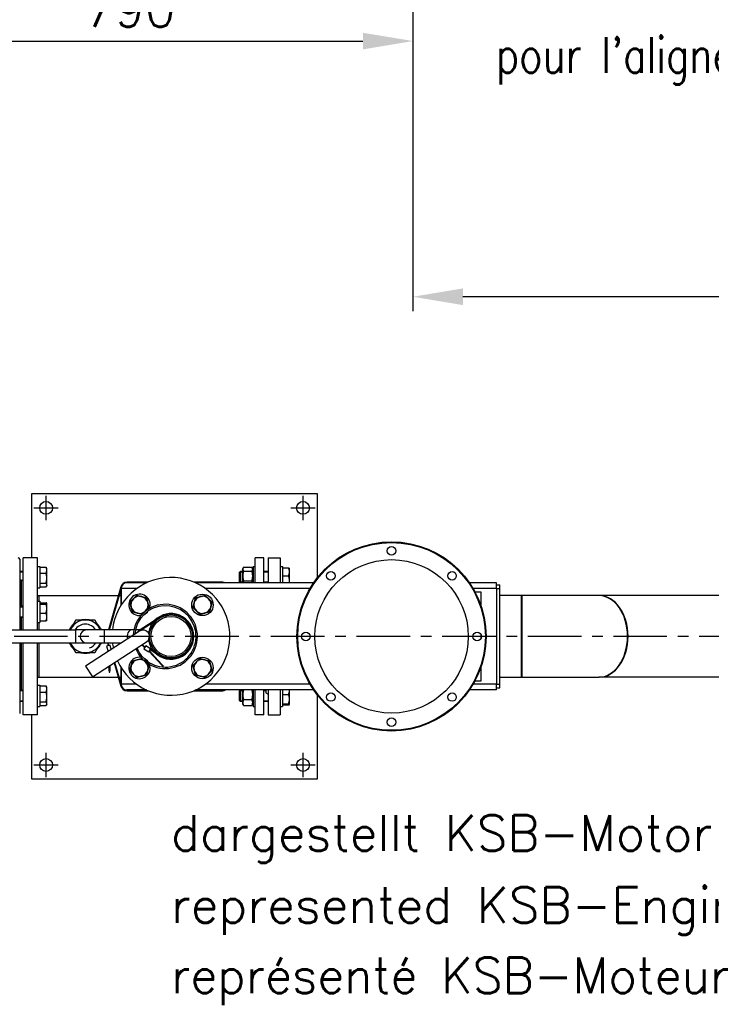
# Model space of a CAD drawing. Header units: millimetres. Extents: x 0 to 8400, y 0 to 5940.
# Tile 24 of 50: x 3476 to 4445, y 1850 to 3229. Entities that reach past the tile are written whole.
import ezdxf

# ---------------------------------------------------------------- set-up
doc = ezdxf.new("R2010")
doc.units = ezdxf.units.MM
doc.header["$LTSCALE"] = 20
doc.linetypes.add('MITTE', pattern=[2, 1.25, -0.25, 0.25, -0.25])
doc.layers.get('DEFPOINTS').update_dxf_attribs({"linetype": 'CONTINUOUS'})
for name, color, linetype in [('02-LINIE-035', 2, 'CONTINUOUS'), ('05-ACHSE', 1, 'MITTE'), ('06-MASSE1', 1, 'CONTINUOUS'), ('10-TEXT-025', 1, 'CONTINUOUS')]:
    doc.layers.add(name, color=color, linetype=linetype)
doc.styles.add('ACA_NORM', font='ROMANS.SHX')
doc.dimstyles.new('1-20', dxfattribs={"dimscale": 20, "dimtxt": 2.5, "dimasz": 3.5, "dimexe": 1, "dimexo": 0, "dimgap": 1, "dimtad": 1, "dimdec": 0, "dimzin": 0, "dimdsep": 46, "dimtxsty": 'ACA_NORM', "dimcen": 0, "dimadec": 0, "dimazin": 0, "dimtfac": 2.4, "dimtdec": 0, "dimtmove": 0, "dimatfit": 3, "dimfxl": 1, "dimtolj": 1, "dimtzin": 0, "dimarcsym": 0})

# ---------------------------------------------------------------- blocks, each defined once
blk = doc.blocks.new('*D11')
at = {"layer": '06-MASSE1', "color": 0, "lineweight": -2}
for p, q in [((4027, 3705.7), (4027, 2820.8)), ((5823, 3605.8), (5823, 2820.8)), ((5753, 2840.8), (4097, 2840.8))]:
    blk.add_line(p, q, dxfattribs=at)
at = {"layer": '06-MASSE1', "color": 0}
for points in [[(4097, 2852.5), (4097, 2829.1), (4027, 2840.8)], [(5753, 2852.5), (5753, 2829.1), (5823, 2840.8)]]:
    blk.add_solid(points, dxfattribs=at)
at = {"layer": 'DEFPOINTS', "color": 0}
for p in [(4027, 3705.7), (5823, 3605.8), (4027, 2840.8)]:
    blk.add_point(p, dxfattribs=at)
at = {"layer": '06-MASSE1', "color": 0, "insert": (4925, 2885.8), "char_height": 50, "attachment_point": 5, "style": 'ACA_NORM'}
blk.add_mtext('\\A1;1800', dxfattribs=at)
blk = doc.blocks.new('*D12')
at = {"layer": '06-MASSE1', "color": 0, "lineweight": -2}
for p, q in [((4027, 3705.7), (4027, 3178.9)), ((3233.3, 3487.7), (3233.3, 3178.9)), ((3303.3, 3198.9), (3957, 3198.9))]:
    blk.add_line(p, q, dxfattribs=at)
at = {"layer": '06-MASSE1', "color": 0}
for points in [[(3303.3, 3210.5), (3303.3, 3187.2), (3233.3, 3198.9)], [(3957, 3210.5), (3957, 3187.2), (4027, 3198.9)]]:
    blk.add_solid(points, dxfattribs=at)
at = {"layer": 'DEFPOINTS', "color": 0}
for p in [(4027, 3705.7), (3233.3, 3487.7), (4027, 3198.9)]:
    blk.add_point(p, dxfattribs=at)
at = {"layer": '06-MASSE1', "color": 0, "insert": (3630.1, 3243.9), "char_height": 50, "attachment_point": 5, "style": 'ACA_NORM'}
blk.add_mtext('\\A1;790', dxfattribs=at)

msp = doc.modelspace()

# ---------------------------------------------------------------- linework, layer by layer
at = {"layer": '02-LINIE-035'}
for p, q in [((3493, 2475.1), (3493, 2565.1)), ((3493, 2565.1), (3893, 2565.1)), ((3893, 2565.1), (3893, 2447.2)), ((3476, 2473.1), (3476, 2374.1)), ((3481, 2374.1), (3481, 2475.1)), ((3501, 2475.1), (3481, 2475.1)), ((3501, 2374.1), (3501, 2475.1)), ((3806, 2440.1), (3806, 2475.1)), ((3818, 2475.1), (3806, 2475.1)), ((3818, 2440.1), (3818, 2475.1)), ((3824, 2475.1), (3824, 2440.1)), ((3824, 2475.1), (3841, 2475.1)), ((3841, 2475.1), (3841, 2440.1)), ((3481, 2456.2), (3476, 2456.2)), ((3481, 2455), (3476, 2455)), ((3501, 2463.2), (3504, 2463.2)), ((3504, 2463.2), (3504, 2433.2)), ((3504.8, 2459.5), (3504, 2459.5)), ((3504.8, 2462), (3512.9, 2462)), ((3504.8, 2453.5), (3504.8, 2462)), ((3514, 2460.2), (3513.4, 2461.2)), ((3514, 2457.8), (3514, 2460.2)), ((3514, 2446.7), (3514, 2457.8)), ((3784, 2455), (3785.2, 2456.2)), ((3784, 2441.5), (3784, 2455)), ((3788.2, 2455), (3784, 2455)), ((3785.2, 2456.2), (3785.2, 2440.2)), ((3788.2, 2456.2), (3785.2, 2456.2)), ((3788.2, 2459.5), (3789.2, 2461.2)), ((3788.2, 2459.5), (3788.2, 2440.1)), ((3789.7, 2462), (3801.4, 2462)), ((3789.7, 2456.7), (3801.4, 2456.7)), ((3803, 2459.5), (3801.9, 2461.2)), ((3803, 2463.2), (3803, 2440.1)), ((3803, 2463.2), (3806, 2463.2)), ((3824, 2456.2), (3818, 2456.2)), ((3824, 2455), (3818, 2455)), ((3841, 2463.2), (3844, 2463.2)), ((3844, 2463.2), (3844, 2440.1)), ((3844.8, 2459.5), (3844, 2459.5)), ((3844.8, 2450), (3844.8, 2461)), ((3844.8, 2461), (3852.9, 2461)), ((3854, 2460.2), (3853.9, 2460.3)), ((3854, 2455.5), (3854, 2460.2)), ((3854, 2443.6), (3854, 2455.5)), ((3478, 2444.1), (3476, 2444.1)), ((3478, 2444.1), (3478, 2407.5)), ((3478, 2444.1), (3481, 2444.1)), ((3478, 2407.5), (3478, 2444.1)), ((3504.8, 2439.8), (3504.8, 2453.5)), ((3504.8, 2453.5), (3512.9, 2453.5)), ((3514, 2437.2), (3514, 2446.7)), ((3655.9, 2441.1), (3626.4, 2441.1)), ((3760.4, 2441.1), (3720.1, 2441.1)), ((3784, 2441.5), (3785.2, 2440.2)), ((3784, 2441.4), (3788.2, 2441.4)), ((3789.7, 2442.9), (3801.4, 2442.9)), ((3818, 2441.4), (3824, 2441.4)), ((3844.8, 2440.1), (3844.8, 2450)), ((3844.8, 2450), (3852.9, 2450)), ((3854, 2440.1), (3854, 2443.6)), ((3501, 2433.2), (3504, 2433.2)), ((3504.8, 2437), (3504, 2437)), ((3504.8, 2434.5), (3504.8, 2439.8)), ((3504.8, 2439.8), (3512.9, 2439.8)), ((3504.8, 2434.5), (3512.9, 2434.5)), ((3514, 2436.2), (3513.4, 2435.2)), ((3514, 2436.2), (3514, 2437.2)), ((3617.8, 2434.5), (3600.6, 2374.1)), ((3601.6, 2374.1), (3618, 2431.5)), ((3618, 2408.7), (3618, 2432.1)), ((3639.8, 2432.1), (3618, 2432.1)), ((3618, 2432.1), (3618, 2408.7)), ((3653.6, 2440.1), (3626, 2440.1)), ((3887.7, 2440.1), (3722.3, 2440.1)), ((3882.6, 2432.1), (3736.1, 2432.1)), ((3788.2, 2440.2), (3785.2, 2440.2)), ((3824, 2440.2), (3818, 2440.2)), ((3821, 2440.2), (3821, 2440.1)), ((4144, 2440.1), (4106.2, 2440.1)), ((4144, 2432.1), (4111.3, 2432.1)), ((4113.8, 2427.6), (4122, 2427.6)), ((4122, 2427.6), (4122, 2409)), ((4144, 2432.1), (4144, 2440.1)), ((4144, 2437.3), (4149, 2437.3)), ((4144, 2432.1), (4149, 2432.1)), ((4144, 2432.1), (4144, 2298.1)), ((4149, 2432.1), (4149, 2437.3)), ((4149, 2298.1), (4149, 2432.1)), ((3501, 2422.2), (3503, 2422.2)), ((3501, 2414.5), (3504, 2414.5)), ((3503, 2422.2), (3503, 2414.5)), ((3503, 2422.2), (3503, 2414.5)), ((3503, 2422.2), (3614.3, 2422.2)), ((3504, 2414.5), (3504, 2384.5)), ((3615.3, 2422.2), (3618, 2422.2)), ((4179, 2422.2), (4149, 2422.2)), ((4179, 2307.9), (4179, 2422.2)), ((4180, 2422.2), (4179, 2422.2)), ((4179, 2307.9), (4179, 2422.2)), ((4180, 2307.9), (4180, 2422.2)), ((4180, 2307.9), (4180, 2422.2)), ((4287.4, 2422.2), (4180, 2422.2)), ((4288.1, 2422.2), (4287.4, 2422.2)), ((4645.7, 2422.2), (4288.1, 2422.2)), ((3481, 2407.5), (3476, 2407.5)), ((3481, 2406.3), (3476, 2406.3)), ((3504.8, 2410.8), (3504, 2410.8)), ((3504.8, 2412.3), (3512.9, 2412.3)), ((3504.8, 2410.5), (3504.8, 2412.3)), ((3504.8, 2410.5), (3512.9, 2410.5)), ((3504.8, 2397.7), (3504.8, 2410.5)), ((3514, 2411.5), (3513.9, 2411.6)), ((3514, 2411.4), (3514, 2411.5)), ((3514, 2404.1), (3514, 2411.4)), ((3514, 2392.2), (3514, 2404.1)), ((3476, 2392.7), (3481, 2392.7)), ((3481, 2391.5), (3476, 2391.5)), ((3478, 2391.5), (3478, 2374.1)), ((3478, 2374.1), (3478, 2391.5)), ((3504.8, 2388.3), (3504, 2388.3)), ((3504.8, 2397.7), (3512.9, 2397.7)), ((3504.8, 2386.7), (3504.8, 2397.7)), ((3504.8, 2386.7), (3512.9, 2386.7)), ((3514, 2387.5), (3513.9, 2387.4)), ((3514, 2387.5), (3514, 2392.2)), ((3671.1, 2391.3), (3643.4, 2373.5)), ((3643.9, 2372.7), (3671.7, 2390.5)), ((3374.4, 2374.1), (3554.4, 2374.1)), ((3501, 2384.5), (3504, 2384.5)), ((3503, 2384.5), (3503, 2374.1)), ((3503, 2384.5), (3503, 2374.1)), ((3554.4, 2374.1), (3554.4, 2356.1)), ((3569.7, 2374.1), (3554.4, 2374.1)), ((3554.4, 2374.1), (3554.4, 2356.1)), ((3643.9, 2372.6), (3568.4, 2323.6)), ((3594.7, 2374.1), (3569.7, 2374.1)), ((3594.7, 2356.1), (3594.7, 2374.1)), ((3594.7, 2374.1), (3594.8, 2374.1)), ((3594.8, 2356.1), (3594.8, 2374.1)), ((3633, 2374.1), (3594.8, 2374.1)), ((3594.8, 2356.1), (3594.8, 2374.1)), ((3636, 2374.1), (3633, 2374.1)), ((3644.3, 2374.1), (3638.1, 2374.1)), ((3648.8, 2374.1), (3646.2, 2374.1)), ((4122, 2368.4), (4122, 2361.8)), ((3374.4, 2356.1), (3554.4, 2356.1)), ((3476, 2356.1), (3476, 2257.1)), ((3478, 2356.1), (3478, 2289.9)), ((3478, 2289.9), (3478, 2356.1)), ((3481, 2255.1), (3481, 2356.1)), ((3501, 2255.1), (3501, 2356.1)), ((3503, 2356.1), (3503, 2307.9)), ((3503, 2356.1), (3503, 2307.9)), ((3554.4, 2356.1), (3569.7, 2356.1)), ((3569.7, 2356.1), (3594.7, 2356.1)), ((3578.2, 2308.5), (3653.7, 2357.5)), ((3594.7, 2356.1), (3594.8, 2356.1)), ((3594.8, 2356.1), (3618.4, 2356.1)), ((3602.6, 2352.7), (3597.8, 2351.3)), ((3597.8, 2351.3), (3599.9, 2344.1)), ((3599.3, 2356.1), (3599.7, 2351.8)), ((3600.7, 2352.1), (3600.3, 2356.1)), ((3604.3, 2346.9), (3602.6, 2352.7)), ((3647, 2353.2), (3651, 2349.4)), ((3651.6, 2350.2), (3647.8, 2353.7)), ((3652.7, 2351.9), (3650, 2347.7)), ((3650, 2347.7), (3656.7, 2343.4)), ((3659.4, 2347.6), (3652.7, 2351.9)), ((3656.7, 2343.4), (3659.4, 2347.6)), ((3657.2, 2344.2), (3669, 2331.2)), ((3669.7, 2331.9), (3657.8, 2345.1)), ((3658.8, 2346.8), (3671.1, 2338.9)), ((3671.7, 2339.7), (3659.4, 2347.6)), ((3669, 2331.2), (3669.7, 2331.9)), ((3675.4, 2324.2), (3669, 2331.2)), ((3669.7, 2331.9), (3676.1, 2324.9)), ((3568.4, 2323.6), (3578.2, 2308.5)), ((3601.3, 2316.9), (3601.2, 2323.5)), ((3601.3, 2316.9), (3602.3, 2316.9)), ((3601.3, 2316.9), (3601.4, 2315.1)), ((3602.2, 2324.1), (3602.3, 2316.9)), ((3602.4, 2315.2), (3602.3, 2316.9)), ((3608.5, 2328.2), (3617.8, 2295.6)), ((3618, 2298.7), (3609.4, 2328.8)), ((3618, 2298.1), (3618, 2321.4)), ((3618, 2321.4), (3618, 2298.1)), ((3675.4, 2324.2), (3676.1, 2324.9)), ((3675.4, 2324.2), (3676.5, 2322.9)), ((3677.3, 2323.6), (3676.1, 2324.9)), ((3676.5, 2322.9), (3677.3, 2323.6)), ((4122, 2321.1), (4122, 2302.6)), ((3501, 2307.9), (3503, 2307.9)), ((3503, 2307.9), (3614.3, 2307.9)), ((3601.4, 2315.1), (3602.4, 2315.2)), ((3615.3, 2307.9), (3618, 2307.9)), ((4149, 2307.9), (4179, 2307.9)), ((4180, 2307.9), (4179, 2307.9)), ((4180, 2307.9), (4287.4, 2307.9)), ((4288.1, 2307.9), (4287.4, 2307.9)), ((4645.7, 2307.9), (4288.1, 2307.9)), ((3481, 2289.9), (3476, 2289.9)), ((3501, 2296.9), (3504, 2296.9)), ((3504, 2296.9), (3504, 2266.9)), ((3504.8, 2293.2), (3504, 2293.2)), ((3504.8, 2295.7), (3512.9, 2295.7)), ((3504.8, 2287.2), (3504.8, 2295.7)), ((3514, 2293.9), (3513.4, 2294.9)), ((3514, 2291.5), (3514, 2293.9)), ((3514, 2280.4), (3514, 2291.5)), ((3639.8, 2298.1), (3618, 2298.1)), ((3653.6, 2290.1), (3626, 2290.1)), ((3626.4, 2289.1), (3655.9, 2289.1)), ((3720.1, 2289.1), (3760.4, 2289.1)), ((3887.7, 2290.1), (3722.3, 2290.1)), ((3882.6, 2298.1), (3736.1, 2298.1)), ((3784, 2288.7), (3785.2, 2289.9)), ((3785.2, 2289.9), (3785.2, 2273.9)), ((3788.2, 2289.9), (3785.2, 2289.9)), ((3788.2, 2290.1), (3788.2, 2270.7)), ((3803, 2290.1), (3803, 2266.9)), ((3806, 2255.1), (3806, 2290.1)), ((3818, 2255.1), (3818, 2290.1)), ((3821, 2289.9), (3818, 2289.9)), ((3821, 2290.1), (3821, 2286.1)), ((3824, 2290.1), (3824, 2255.1)), ((3841, 2290.1), (3841, 2255.1)), ((3844, 2290.1), (3844, 2266.9)), ((3844.8, 2283.7), (3844.8, 2290.1)), ((3854, 2289.2), (3854, 2290.1)), ((3854, 2277.3), (3854, 2289.2)), ((4144, 2290.1), (4106.2, 2290.1)), ((4144, 2298.1), (4111.3, 2298.1)), ((4122, 2302.6), (4113.8, 2302.6)), ((4144, 2298.1), (4149, 2298.1)), ((4144, 2290.1), (4144, 2298.1)), ((4144, 2292.9), (4149, 2292.9)), ((4149, 2292.9), (4149, 2298.1)), ((3481, 2288.7), (3476, 2288.7)), ((3504.8, 2287.2), (3512.9, 2287.2)), ((3504.8, 2273.5), (3504.8, 2287.2)), ((3514, 2270.9), (3514, 2280.4)), ((3784, 2275.2), (3784, 2288.7)), ((3788.2, 2288.7), (3784, 2288.7)), ((3789.7, 2276.6), (3801.4, 2276.6)), ((3821, 2288.7), (3818, 2288.7)), ((3821, 2286.1), (3824, 2284.4)), ((3844.8, 2283.7), (3852.9, 2283.7)), ((3844.8, 2270.9), (3844.8, 2283.7)), ((3854, 2270), (3854, 2277.3)), ((3893, 2283), (3893, 2165.1)), ((3476, 2275.1), (3481, 2275.1)), ((3481, 2273.9), (3476, 2273.9)), ((3501, 2266.9), (3504, 2266.9)), ((3504.8, 2270.7), (3504, 2270.7)), ((3504.8, 2273.5), (3512.9, 2273.5)), ((3504.8, 2268.2), (3504.8, 2273.5)), ((3504.8, 2268.2), (3512.9, 2268.2)), ((3514, 2269.9), (3513.4, 2268.9)), ((3514, 2269.9), (3514, 2270.9)), ((3784, 2275.2), (3785.2, 2273.9)), ((3784, 2275.1), (3788.2, 2275.1)), ((3788.2, 2273.9), (3785.2, 2273.9)), ((3788.2, 2270.7), (3789.2, 2268.9)), ((3789.7, 2268.2), (3801.4, 2268.2)), ((3803, 2270.7), (3801.9, 2268.9)), ((3803, 2266.9), (3806, 2266.9)), ((3818, 2275.1), (3824, 2275.1)), ((3824, 2273.9), (3818, 2273.9)), ((3841, 2266.9), (3844, 2266.9)), ((3844.8, 2270.7), (3844, 2270.7)), ((3844.8, 2270.9), (3852.9, 2270.9)), ((3844.8, 2269.1), (3844.8, 2270.9)), ((3844.8, 2269.1), (3852.9, 2269.1)), ((3854, 2269.9), (3853.9, 2269.8)), ((3854, 2269.9), (3854, 2270)), ((3501, 2255.1), (3481, 2255.1)), ((3493, 2165.1), (3493, 2255.1)), ((3818, 2255.1), (3806, 2255.1)), ((3824, 2255.1), (3841, 2255.1)), ((3893, 2165.1), (3493, 2165.1))]:
    msp.add_line(p, q, dxfattribs=at)
for centre, radius in [((3513, 2545.1), 9), ((3873, 2545.1), 9), ((3997, 2365.1), 132.5), ((3997, 2365.1), 131.5), ((3997, 2485.1), 6), ((3997, 2365.1), 107.5), ((3912.1, 2449.9), 6), ((4081.8, 2449.9), 6), ((3732.1, 2409.3), 15), ((3688, 2365.1), 30.1), ((3688, 2365.1), 28.1), ((3877, 2365.1), 6), ((4117, 2365.1), 6), ((3732.1, 2320.9), 15), ((3912.1, 2280.2), 6), ((4081.8, 2280.2), 6), ((3997, 2245.1), 6), ((3513, 2185.1), 9), ((3873, 2185.1), 9)]:
    msp.add_circle(centre, radius, dxfattribs=at)
for centre, radius, start, end in [((3474, 2473.1), 2, 0, 90), ((3688, 2365.1), 82.5, 204.3986, 173.7371), ((3626.4, 2432.1), 9, 90, 164.1363), ((3760.4, 2432.1), 9, 62.734, 90), ((3626, 2432.1), 8, 90, 180), ((3626, 2432.1), 8, 90, 180), ((3643.8, 2409.3), 15, 340.2619, 278.6041), ((3643.8, 2409.3), 12, 135, 195), ((3643.8, 2409.3), 12, 75, 135), ((3643.8, 2409.3), 12, 15, 75), ((3732.1, 2409.3), 12, 105, 165), ((3732.1, 2409.3), 12, 45, 105), ((3732.1, 2409.3), 12, 345, 45), ((3643.8, 2409.3), 12, 195, 255), ((3680.1, 2365.1), 45, 202.6909, 177.6266), ((3680.1, 2365.1), 43, 202.2067, 175.7129), ((3643.8, 2409.3), 12, 255, 315), ((3643.8, 2409.3), 15, 293.4268, 325.4393), ((3643.8, 2409.3), 12, 315, 15), ((3732.1, 2409.3), 12, 165, 225), ((3732.1, 2409.3), 12, 225, 285), ((3732.1, 2409.3), 12, 285, 345), ((3568, 2365.1), 23, 90, 150), ((3568, 2365.1), 23.4, 79.3909, 100.6091), ((3568, 2365.1), 23, 30, 90), ((3688, 2365.1), 32, 224.0653, 135.9347), ((3688, 2365.1), 31.1, 237.3007, 122.6993), ((3568, 2365.1), 23.4, 139.3909, 157.3801), ((3568, 2365.1), 23, 150, 156.9643), ((3568, 2365.1), 17.2, 31.5386, 148.4614), ((3569.7, 2365.1), 9, 90, 270), ((3568, 2365.1), 23.4, 22.6199, 40.6091), ((3568, 2365.1), 23, 23.0357, 30), ((3648.8, 2365.1), 10, 122.6993, 148.8231), ((3648.8, 2365.1), 9, 302.9811, 122.9811), ((3648.8, 2365.1), 9, 302.9811, 122.9811), ((3648.8, 2365.1), 9, 122.6993, 122.9811), ((3688, 2365.1), 32, 142.2771, 171.143), ((3688, 2365.1), 32, 188.857, 217.7229), ((3568, 2365.1), 23.4, 202.6199, 220.6091), ((3568, 2365.1), 23, 203.0357, 210), ((3568, 2365.1), 23, 210, 270), ((3568, 2365.1), 23, 270, 330), ((3568, 2365.1), 17.2, 290, 328.4614), ((3568, 2365.1), 23.4, 319.3909, 337.3801), ((3568, 2365.1), 23, 330, 336.9643), ((3688, 2365.1), 82.5, 186.2629, 191.4248), ((3568, 2365.1), 23.4, 259.3909, 280.6091), ((3643.8, 2320.9), 15, 81.3959, 19.7381), ((3643.8, 2320.9), 12, 105, 165), ((3643.8, 2320.9), 12, 45, 105), ((3643.8, 2320.9), 15, 34.5607, 66.5732), ((3732.1, 2320.9), 12, 75, 135), ((3732.1, 2320.9), 12, 15, 75), ((3643.8, 2320.9), 12, 165, 225), ((3643.8, 2320.9), 12, 285, 345), ((3643.8, 2320.9), 12, 345, 45), ((3732.1, 2320.9), 12, 135, 195), ((3732.1, 2320.9), 12, 195, 255), ((3732.1, 2320.9), 12, 315, 15), ((3643.8, 2320.9), 12, 225, 285), ((3732.1, 2320.9), 12, 255, 315), ((3626.4, 2298.1), 9, 195.8637, 270), ((3626, 2298.1), 8, 180, 270), ((3626, 2298.1), 8, 180, 270), ((3760.4, 2298.1), 9, 270, 297.266)]:
    msp.add_arc(centre, radius, start, end, dxfattribs=at)
for centre, major_axis, start_param, end_param in [((4287.4, 2365.1), (0, 57.1), 3.141593, 6.283185), ((4287.4, 2365.1), (0, 57.1), 3.141593, 6.283185), ((4288.1, 2365.1), (0, 57.1), 3.141593, 6.283185), ((4288.1, 2365.1), (0, 57.1), 3.141593, 6.283185), ((3633, 2365.1), (0, 9), 0, 1.954006), ((3633, 2365.1), (0, 9), 0, 1.954006)]:
    msp.add_ellipse(centre, major_axis=major_axis, ratio=0.707107, start_param=start_param, end_param=end_param, dxfattribs=at)
for points, weights in [([(3512.9, 2462), (3513.2, 2461.6), (3513.4, 2461.2)], [1, 1.01005189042, 1.01477953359]), ([(3514, 2457.8), (3514, 2459.7), (3512.9, 2462)], [1, 1.0379548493, 1]), ([(3512.9, 2453.5), (3514, 2455.8), (3514, 2457.8)], [1, 1.0379548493, 1]), ([(3789.7, 2462), (3787.7, 2459.3), (3789.7, 2456.7)], [1, 1.15470053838, 1]), ([(3789.7, 2456.7), (3787.7, 2449.8), (3789.7, 2442.9)], [1, 1.15470053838, 1]), ([(3801.4, 2456.7), (3803.4, 2459.3), (3801.4, 2462)], [1, 1.15470053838, 1]), ([(3801.4, 2442.9), (3803.4, 2449.8), (3801.4, 2456.7)], [1, 1.15470053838, 1]), ([(3852.9, 2461), (3853.7, 2460.7), (3853.9, 2460.3)], [1, 1.02892942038, 1.01375847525]), ([(3854, 2455.5), (3854, 2458.1), (3852.9, 2461)], [1, 1.0379548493, 1]), ([(3852.9, 2450), (3854, 2453), (3854, 2455.5)], [1, 1.0379548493, 1]), ([(3514, 2446.7), (3514, 2449.9), (3512.9, 2453.5)], [1, 1.0379548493, 1]), ([(3512.9, 2439.8), (3514, 2443.5), (3514, 2446.7)], [1, 1.0379548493, 1]), ([(3789.7, 2442.9), (3788.9, 2441.4), (3788.7, 2440.1)], [1, 1.05049439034, 1.06802595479]), ([(3802.4, 2440.1), (3802.2, 2441.4), (3801.4, 2442.9)], [1.06802595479, 1.05049439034, 1]), ([(3854, 2443.6), (3854, 2446.6), (3852.9, 2450)], [1, 1.0379548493, 1]), ([(3853.6, 2440.1), (3854, 2441.9), (3854, 2443.6)], [1.0185510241, 1.021822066, 1]), ([(3514, 2437.2), (3514, 2438.4), (3512.9, 2439.8)], [1, 1.0379548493, 1]), ([(3512.9, 2434.5), (3514, 2435.9), (3514, 2437.2)], [1, 1.0379548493, 1]), ([(3630.4, 2412.9), (3633, 2415.5), (3635.3, 2417.8)], [1, 1.0379548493, 1]), ([(3635.3, 2417.8), (3637.5, 2420), (3640.2, 2422.7)], [1, 1.0379548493, 1]), ([(3640.2, 2422.7), (3643.8, 2421.7), (3646.9, 2420.9)], [1, 1.0379548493, 1]), ([(3646.9, 2420.9), (3650, 2420), (3653.6, 2419.1)], [1, 1.0379548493, 1]), ([(3653.6, 2419.1), (3654.5, 2415.5), (3655.4, 2412.4)], [1, 1.0379548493, 1]), ([(3720.6, 2412.4), (3721.4, 2415.5), (3722.3, 2419.1)], [1, 1.0379548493, 1]), ([(3722.3, 2419.1), (3725.9, 2420), (3729, 2420.9)], [1, 1.0379548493, 1]), ([(3729, 2420.9), (3732.1, 2421.7), (3735.7, 2422.7)], [1, 1.0379548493, 1]), ([(3735.7, 2422.7), (3738.4, 2420), (3740.6, 2417.8)], [1, 1.0379548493, 1]), ([(3740.6, 2417.8), (3742.9, 2415.5), (3745.5, 2412.9)], [1, 1.0379548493, 1]), ([(3514, 2411.4), (3514, 2411.8), (3512.9, 2412.3)], [1, 1.0379548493, 1]), ([(3512.9, 2410.5), (3514, 2411), (3514, 2411.4)], [1, 1.0379548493, 1]), ([(3514, 2404.1), (3514, 2407.1), (3512.9, 2410.5)], [1, 1.0379548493, 1]), ([(3512.9, 2397.7), (3514, 2401.2), (3514, 2404.1)], [1, 1.0379548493, 1]), ([(3632.2, 2406.2), (3631.3, 2409.3), (3630.4, 2412.9)], [1, 1.0379548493, 1]), ([(3634, 2399.5), (3633, 2403.1), (3632.2, 2406.2)], [1, 1.0379548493, 1]), ([(3640.7, 2397.7), (3637.5, 2398.5), (3634, 2399.5)], [1, 1.0379548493, 1]), ([(3652.2, 2400.8), (3651.1, 2399.6), (3649.8, 2398.4)], [1, 1.0194012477, 1.01896795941]), ([(3657.1, 2405.7), (3654.5, 2403.1), (3652.2, 2400.8)], [1, 1.0379548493, 1]), ([(3655.4, 2412.4), (3656.2, 2409.3), (3657.1, 2405.7)], [1, 1.0379548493, 1]), ([(3718.8, 2405.7), (3719.7, 2409.3), (3720.6, 2412.4)], [1, 1.0379548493, 1]), ([(3723.7, 2400.8), (3721.4, 2403.1), (3718.8, 2405.7)], [1, 1.0379548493, 1]), ([(3728.6, 2395.9), (3725.9, 2398.5), (3723.7, 2400.8)], [1, 1.0379548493, 1]), ([(3741.9, 2399.5), (3738.4, 2398.5), (3735.3, 2397.7)], [1, 1.0379548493, 1]), ([(3743.7, 2406.2), (3742.9, 2403.1), (3741.9, 2399.5)], [1, 1.0379548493, 1]), ([(3745.5, 2412.9), (3744.6, 2409.3), (3743.7, 2406.2)], [1, 1.0379548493, 1]), ([(3514, 2392.2), (3514, 2394.8), (3512.9, 2397.7)], [1, 1.0379548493, 1]), ([(3512.9, 2386.7), (3514, 2389.7), (3514, 2392.2)], [1, 1.0379548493, 1]), ([(3513.9, 2387.4), (3513.7, 2387.1), (3512.9, 2386.7)], [1.01375847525, 1.02892942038, 1]), ([(3548, 2376.6), (3551.1, 2381.9), (3554.7, 2388.1)], [1, 1.0484205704, 1.02026771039]), ([(3554.7, 2388.1), (3561.8, 2388.1), (3568, 2388.1)], [1.02026771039, 1.0484205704, 1]), ([(3568, 2388.1), (3574.1, 2388.1), (3581.2, 2388.1)], [1, 1.0484205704, 1.02026771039]), ([(3581.2, 2388.1), (3584.8, 2381.9), (3587.9, 2376.6)], [1.02026771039, 1.0484205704, 1]), ([(3647.3, 2395.9), (3643.7, 2396.9), (3640.7, 2397.7)], [1.00033069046, 1.03778877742, 1]), ([(3735.3, 2397.7), (3732.1, 2396.9), (3728.6, 2395.9)], [1, 1.0379548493, 1]), ([(3546.6, 2374.1), (3547.3, 2375.3), (3548, 2376.6)], [1.0179090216, 1.01089175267, 1]), ([(3587.9, 2376.6), (3588.6, 2375.3), (3589.3, 2374.1)], [1, 1.01089175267, 1.0179090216]), ([(3548, 2353.6), (3547.3, 2354.8), (3546.6, 2356.1)], [1, 1.01089175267, 1.0179090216]), ([(3554.7, 2342.1), (3551.1, 2348.3), (3548, 2353.6)], [1.02026771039, 1.0484205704, 1]), ([(3587.9, 2353.6), (3584.8, 2348.3), (3581.2, 2342.1)], [1, 1.0484205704, 1.02026771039]), ([(3589.3, 2356.1), (3588.6, 2354.8), (3587.9, 2353.6)], [1.0179090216, 1.01089175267, 1]), ([(3568, 2342.1), (3561.8, 2342.1), (3554.7, 2342.1)], [1, 1.0484205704, 1.02026771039]), ([(3581.2, 2342.1), (3574.1, 2342.1), (3568, 2342.1)], [1.02026771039, 1.0484205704, 1]), ([(3632.2, 2324), (3633, 2327.1), (3634, 2330.7)], [1, 1.0379548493, 1]), ([(3634, 2330.7), (3637.5, 2331.7), (3640.7, 2332.5)], [1, 1.0379548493, 1]), ([(3640.7, 2332.5), (3643.7, 2333.3), (3647.3, 2334.3)], [1, 1.03778877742, 1.00033069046]), ([(3649.8, 2331.8), (3651.1, 2330.6), (3652.2, 2329.4)], [1.01896795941, 1.0194012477, 1]), ([(3723.7, 2329.4), (3725.9, 2331.7), (3728.6, 2334.3)], [1, 1.0379548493, 1]), ([(3728.6, 2334.3), (3732.1, 2333.3), (3735.3, 2332.5)], [1, 1.0379548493, 1]), ([(3735.3, 2332.5), (3738.4, 2331.7), (3741.9, 2330.7)], [1, 1.0379548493, 1]), ([(3741.9, 2330.7), (3742.9, 2327.1), (3743.7, 2324)], [1, 1.0379548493, 1]), ([(3630.4, 2317.3), (3631.3, 2320.9), (3632.2, 2324)], [1, 1.0379548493, 1]), ([(3635.3, 2312.4), (3633, 2314.7), (3630.4, 2317.3)], [1, 1.0379548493, 1]), ([(3652.2, 2329.4), (3654.5, 2327.1), (3657.1, 2324.5)], [1, 1.0379548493, 1]), ([(3655.4, 2317.8), (3654.5, 2314.7), (3653.6, 2311.1)], [1, 1.0379548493, 1]), ([(3657.1, 2324.5), (3656.2, 2320.9), (3655.4, 2317.8)], [1, 1.0379548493, 1]), ([(3718.8, 2324.5), (3721.4, 2327.1), (3723.7, 2329.4)], [1, 1.0379548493, 1]), ([(3720.6, 2317.8), (3719.7, 2320.9), (3718.8, 2324.5)], [1, 1.0379548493, 1]), ([(3722.3, 2311.1), (3721.4, 2314.7), (3720.6, 2317.8)], [1, 1.0379548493, 1]), ([(3745.5, 2317.3), (3742.9, 2314.7), (3740.6, 2312.4)], [1, 1.0379548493, 1]), ([(3743.7, 2324), (3744.6, 2320.9), (3745.5, 2317.3)], [1, 1.0379548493, 1]), ([(3640.2, 2307.5), (3637.5, 2310.1), (3635.3, 2312.4)], [1, 1.0379548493, 1]), ([(3646.9, 2309.3), (3643.8, 2308.5), (3640.2, 2307.5)], [1, 1.0379548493, 1]), ([(3653.6, 2311.1), (3650, 2310.1), (3646.9, 2309.3)], [1, 1.0379548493, 1]), ([(3729, 2309.3), (3725.9, 2310.1), (3722.3, 2311.1)], [1, 1.0379548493, 1]), ([(3735.7, 2307.5), (3732.1, 2308.5), (3729, 2309.3)], [1, 1.0379548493, 1]), ([(3740.6, 2312.4), (3738.4, 2310.1), (3735.7, 2307.5)], [1, 1.0379548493, 1]), ([(3514, 2291.5), (3514, 2293.4), (3512.9, 2295.7)], [1, 1.0379548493, 1]), ([(3512.9, 2295.7), (3513.2, 2295.3), (3513.4, 2294.9)], [1, 1.01005189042, 1.01477953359]), ([(3512.9, 2287.2), (3514, 2289.5), (3514, 2291.5)], [1, 1.0379548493, 1]), ([(3789.6, 2290.1), (3787.7, 2283.4), (3789.7, 2276.6)], [1.00552224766, 1.15188829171, 1]), ([(3801.4, 2276.6), (3803.4, 2283.4), (3801.5, 2290.1)], [1, 1.15188829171, 1.00552224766]), ([(3852.9, 2283.7), (3854, 2286.7), (3854, 2289.2)], [1, 1.0379548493, 1]), ([(3854, 2289.2), (3854, 2289.7), (3853.9, 2290.1)], [1, 1.00607422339, 1.01020423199]), ([(3514, 2280.4), (3514, 2283.6), (3512.9, 2287.2)], [1, 1.0379548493, 1]), ([(3512.9, 2273.5), (3514, 2277.2), (3514, 2280.4)], [1, 1.0379548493, 1]), ([(3789.7, 2276.6), (3787.7, 2272.4), (3789.7, 2268.2)], [1, 1.15470053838, 1]), ([(3801.4, 2268.2), (3803.4, 2272.4), (3801.4, 2276.6)], [1, 1.15470053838, 1]), ([(3854, 2277.3), (3854, 2280.3), (3852.9, 2283.7)], [1, 1.0379548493, 1]), ([(3852.9, 2270.9), (3854, 2274.4), (3854, 2277.3)], [1, 1.0379548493, 1]), ([(3514, 2270.9), (3514, 2272.1), (3512.9, 2273.5)], [1, 1.0379548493, 1]), ([(3512.9, 2268.2), (3514, 2269.6), (3514, 2270.9)], [1, 1.0379548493, 1]), ([(3789.7, 2268.2), (3789.4, 2268.6), (3789.2, 2268.9)], [1, 1.01992921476, 1.03472368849]), ([(3801.9, 2268.9), (3801.7, 2268.6), (3801.4, 2268.2)], [1.03472368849, 1.01992921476, 1]), ([(3854, 2270), (3854, 2270.5), (3852.9, 2270.9)], [1, 1.0379548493, 1]), ([(3852.9, 2269.1), (3854, 2269.6), (3854, 2270)], [1, 1.0379548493, 1])]:
    msp.add_rational_spline(points, weights, degree=2, dxfattribs=at)
for points, knots in [([(3561.1, 2388.1), (3561.8, 2388.3), (3562.6, 2388.5), (3564.9, 2388.9), (3566.4, 2389.1), (3569.5, 2389.1), (3571.1, 2388.9), (3573.4, 2388.5), (3574.1, 2388.3), (3574.8, 2388.1)], [6.656888, 6.656888, 6.656888, 6.656888, 6.873741, 6.873741, 7.332297, 7.332297, 7.790852, 7.790852, 8.007706, 8.007706, 8.007706, 8.007706]), ([(3545.7, 2374.1), (3545.7, 2374.2), (3545.8, 2374.2), (3546.4, 2375.8), (3547.2, 2377.2), (3548.9, 2379.8), (3549.9, 2381), (3551.1, 2382.2), (3551.3, 2382.4), (3551.5, 2382.5)], [4.557702, 4.557702, 4.557702, 4.557702, 4.582112, 4.582112, 5.040094, 5.040094, 5.498076, 5.498076, 5.566259, 5.566259, 5.566259, 5.566259]), ([(3584.4, 2382.5), (3584.6, 2382.4), (3584.8, 2382.2), (3586, 2381), (3587, 2379.8), (3588.7, 2377.2), (3589.5, 2375.8), (3590.1, 2374.2), (3590.2, 2374.2), (3590.2, 2374.1)], [9.098335, 9.098335, 9.098335, 9.098335, 9.166518, 9.166518, 9.6245, 9.6245, 10.082482, 10.082482, 10.106891, 10.106891, 10.106891, 10.106891]), ([(3551.5, 2347.7), (3551.3, 2347.8), (3551.1, 2348), (3549.9, 2349.2), (3548.9, 2350.4), (3547.2, 2353), (3546.4, 2354.4), (3545.8, 2355.9), (3545.7, 2356), (3545.7, 2356.1)], [1.766038, 1.766038, 1.766038, 1.766038, 1.834221, 1.834221, 2.292203, 2.292203, 2.750185, 2.750185, 2.774594, 2.774594, 2.774594, 2.774594]), ([(3590.2, 2356.1), (3590.2, 2356), (3590.1, 2355.9), (3589.5, 2354.4), (3588.7, 2353), (3587, 2350.4), (3586, 2349.2), (3584.8, 2348), (3584.6, 2347.8), (3584.4, 2347.7)], [11.889999, 11.889999, 11.889999, 11.889999, 11.914409, 11.914409, 12.372391, 12.372391, 12.830372, 12.830372, 12.898555, 12.898555, 12.898555, 12.898555]), ([(3568, 2341.1), (3566.4, 2341.1), (3564.9, 2341.2), (3562.6, 2341.7), (3561.8, 2341.9), (3561.1, 2342.1)], [0, 0, 0, 0, 0.4585553, 0.4585553, 0.6754089, 0.6754089, 0.6754089, 0.6754089]), ([(3574.8, 2342.1), (3574.1, 2341.9), (3573.4, 2341.7), (3571.1, 2341.2), (3569.5, 2341.1), (3568, 2341.1)], [13.9891847, 13.9891847, 13.9891847, 13.9891847, 14.2060383, 14.2060383, 14.6645935, 14.6645935, 14.6645935, 14.6645935])]:
    msp.add_open_spline(points, degree=3, knots=knots, dxfattribs=at)
at = {"layer": '05-ACHSE', "ltscale": 3}
for p, q in [((3513, 2528.1), (3513, 2562.1)), ((3873, 2528.1), (3873, 2562.1)), ((3496, 2545.1), (3530, 2545.1)), ((3856, 2545.1), (3890, 2545.1)), ((5823, 2365.1), (2965.5, 2365.1)), ((3513, 2168.1), (3513, 2202.1)), ((3873, 2168.1), (3873, 2202.1)), ((3496, 2185.1), (3530, 2185.1)), ((3856, 2185.1), (3890, 2185.1))]:
    msp.add_line(p, q, dxfattribs=at)

# ---------------------------------------------------------------- texts
at = {"layer": '10-TEXT-025', "style": 'ACA_NORM', "width": 0.8}
msp.add_text("pour l'alignement mettre un wedge au-dessous", height=50, dxfattribs=at).set_placement((4143.4, 3154.5))
at = {"layer": '10-TEXT-025', "style": 'ACA_NORM'}
for s, p in [('dargestellt KSB-Motor', (3687.9, 2064.6)), ('represented KSB-Engine 224XEG (KA16)', (3687.9, 1964)), ('représenté KSB-Moteur', (3687.9, 1865.5))]:
    msp.add_text(s, height=50, dxfattribs=at).set_placement(p)

# ---------------------------------------------------------------- dimensions: what is measured, and where the dimension line sits
at = {"layer": '06-MASSE1'}
dim = msp.add_linear_dim(base=(4027, 3198.9), p1=(3233.3, 3487.7), p2=(4027, 3705.7), angle=180, dimstyle='1-20', override={"dimrnd": 10}, dxfattribs=at)
dim.commit()
dim.dimension.update_dxf_attribs({"geometry": '*D12', "text_midpoint": (3630.1, 3243.9)})
dim = msp.add_linear_dim(base=(4027, 2840.8), p1=(5823, 3605.8), p2=(4027, 3705.7), dimstyle='1-20', override={"dimrnd": 10}, dxfattribs=at)
dim.commit()
dim.dimension.update_dxf_attribs({"geometry": '*D11', "text_midpoint": (4925, 2885.8)})

doc.saveas('drawing.dxf')
